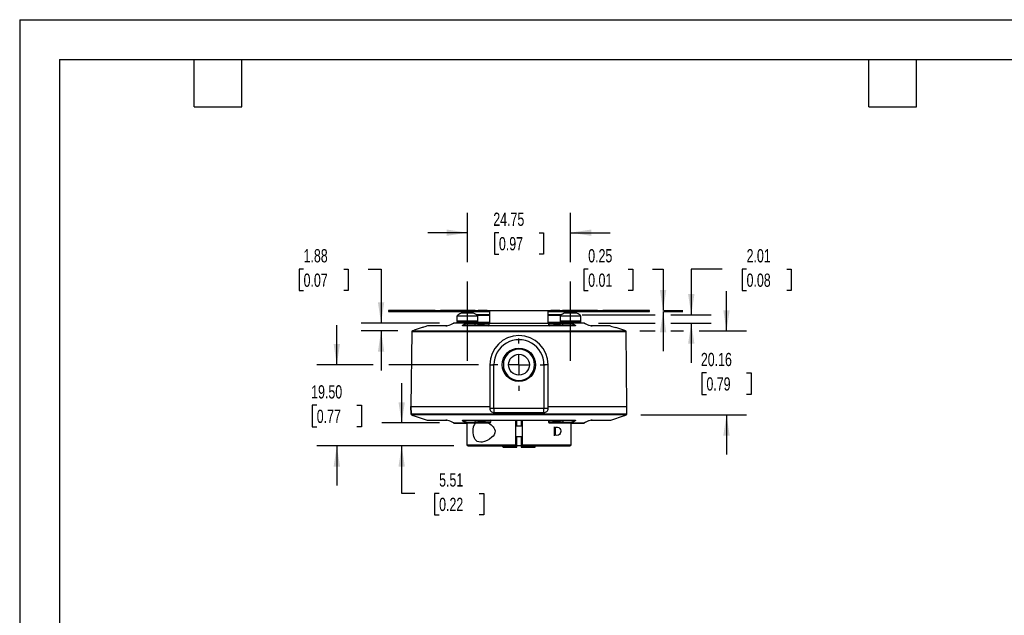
# Model space of a CAD drawing. Header units: millimetres. Extents: x 0 to 419, y 0 to 324.
# Tile 4 of 8: x 0 to 236, y 181 to 324. Entities that reach past the tile are written whole.
import ezdxf

# ---------------------------------------------------------------- set-up
doc = ezdxf.new("R2010")
doc.units = ezdxf.units.MM
doc.header["$LTSCALE"] = 1.5
doc.linetypes.add('CENTERX2', pattern=[20.32, 12.7, -2.54, 2.54, -2.54])
doc.layers.add('CENTER', color=40, linetype='CENTERX2')
doc.layers.add('DIMENSIONS', color=140, linetype='Continuous', lineweight=25)
doc.layers.add('TEXT', color=140, linetype='Continuous', lineweight=25)
doc.styles.add('SLDTEXTSTYLE0', font='TXT', dxfattribs={"width": 0.7})
doc.dimstyles.new('SLDDIMSTYLE4', dxfattribs={"dimtxt": 3.237012, "dimasz": 4.953, "dimexe": 0, "dimexo": 0.0625, "dimgap": 0.809253, "dimtad": 0, "dimtih": 1, "dimtoh": 1, "dimrnd": 1e-09, "dimzin": 4, "dimdsep": 46, "dimtxsty": 'SLDTEXTSTYLE0', "dimsah": 1, "dimcen": 0.09, "dimadec": 0, "dimazin": 1, "dimtfac": 1, "dimtmove": 0, "dimatfit": 0, "dimfxl": 0, "dimfrac": 2, "dimtolj": 1, "dimtzin": 12, "dimarcsym": 0})
doc.dimstyles.new('SLDDIMSTYLE8', dxfattribs={"dimtxt": 3.237012, "dimasz": 4.953, "dimexe": 0, "dimexo": 0.0625, "dimgap": 0.809253, "dimtad": 0, "dimtih": 1, "dimtoh": 1, "dimrnd": 1e-09, "dimzin": 12, "dimdsep": 46, "dimtxsty": 'SLDTEXTSTYLE0', "dimsah": 1, "dimcen": 0.09, "dimadec": 0, "dimazin": 3, "dimtfac": 1, "dimtmove": 0, "dimatfit": 0, "dimfxl": 0, "dimfrac": 2, "dimtolj": 1, "dimtzin": 12, "dimarcsym": 0})
doc.dimstyles.new('SLDDIMSTYLE9', dxfattribs={"dimtxt": 3.237012, "dimasz": 4.953, "dimexe": 0, "dimexo": 0.0625, "dimgap": 0.809253, "dimtad": 0, "dimtih": 1, "dimtoh": 1, "dimrnd": 1e-09, "dimdsep": 46, "dimtxsty": 'SLDTEXTSTYLE0', "dimsah": 1, "dimcen": 0.09, "dimadec": 0, "dimazin": 2, "dimtfac": 1, "dimtmove": 0, "dimatfit": 0, "dimfxl": 0, "dimfrac": 2, "dimtolj": 1, "dimtzin": 12, "dimarcsym": 0})

# ---------------------------------------------------------------- blocks, each defined once
blk = doc.blocks.new('_D_21')
at = {"layer": 'DIMENSIONS'}
for p, q in [((91.68, 227.01), (91.68, 236.53)), ((100.73, 227.01), (86.92, 227.01)), ((104.18, 221.5), (86.92, 221.5)), ((91.68, 210.09), (91.68, 221.5)), ((94.84, 210.09), (91.68, 210.09)), ((100.67, 210.09), (99.59, 210.09)), ((99.59, 210.09), (99.59, 204.95)), ((110.29, 210.09), (111.38, 210.09)), ((111.38, 210.09), (111.38, 204.95)), ((99.59, 204.95), (100.67, 204.95)), ((111.38, 204.95), (110.29, 204.95))]:
    blk.add_line(p, q, dxfattribs=at)
for points in [[(91.68, 227.01), (92.44, 231.96), (90.92, 231.96)], [(91.68, 221.5), (90.92, 216.54), (92.44, 216.54)]]:
    blk.add_solid(points, dxfattribs=at)
at = {"layer": 'DIMENSIONS', "char_height": 3.175, "attachment_point": 1, "style": 'SLDTEXTSTYLE0'}
for s, insert in [('5.51', (100.67, 214.91)), ('0.22', (100.67, 209.04))]:
    blk.add_mtext(s, dxfattribs=dict(at, insert=insert))
blk = doc.blocks.new('_D_22')
at = {"layer": 'DIMENSIONS'}
for p, q in [((169.64, 249.1), (169.64, 258.63)), ((148.87, 249.1), (152.55, 249.1)), ((156.3, 249.1), (159.31, 249.1)), ((163.06, 249.1), (174.4, 249.1)), ((164.83, 239.02), (163.75, 239.02)), ((163.75, 239.02), (163.75, 233.88)), ((174.45, 239.02), (175.54, 239.02)), ((175.54, 239.02), (175.54, 233.88)), ((163.75, 233.88), (164.83, 233.88)), ((175.54, 233.88), (174.45, 233.88)), ((149.04, 228.94), (174.4, 228.94)), ((169.64, 228.94), (169.64, 219.42))]:
    blk.add_line(p, q, dxfattribs=at)
for points in [[(169.64, 249.1), (170.4, 254.06), (168.88, 254.06)], [(169.64, 228.94), (168.88, 223.99), (170.4, 223.99)]]:
    blk.add_solid(points, dxfattribs=at)
at = {"layer": 'DIMENSIONS', "char_height": 3.175, "attachment_point": 1, "style": 'SLDTEXTSTYLE0'}
for s, insert in [('20.16', (163.49, 243.84)), ('0.79', (164.83, 237.97))]:
    blk.add_mtext(s, dxfattribs=dict(at, insert=insert))
blk = doc.blocks.new('_D_23')
at = {"layer": 'DIMENSIONS'}
for p, q in [((68.14, 263.94), (67.06, 263.94)), ((67.06, 263.94), (67.06, 258.79)), ((77.76, 263.94), (78.85, 263.94)), ((78.85, 263.94), (78.85, 258.79)), ((83.6, 263.94), (86.74, 263.94)), ((86.74, 263.94), (86.74, 250.99)), ((67.06, 258.79), (68.14, 258.79)), ((78.85, 258.79), (77.76, 258.79)), ((100.73, 250.99), (81.98, 250.99)), ((90.79, 249.1), (81.98, 249.1)), ((86.74, 249.1), (86.74, 239.58))]:
    blk.add_line(p, q, dxfattribs=at)
for points in [[(86.74, 250.99), (87.5, 255.94), (85.98, 255.94)], [(86.74, 249.1), (85.98, 244.15), (87.5, 244.15)]]:
    blk.add_solid(points, dxfattribs=at)
at = {"layer": 'DIMENSIONS', "char_height": 3.175, "attachment_point": 1, "style": 'SLDTEXTSTYLE0'}
for s, insert in [('1.88', (68.14, 268.75)), ('0.07', (68.14, 262.88))]:
    blk.add_mtext(s, dxfattribs=dict(at, insert=insert))
blk = doc.blocks.new('_D_24')
at = {"layer": 'DIMENSIONS'}
for p, q in [((168.63, 263.94), (161.18, 263.94)), ((161.18, 263.94), (161.18, 253)), ((174.46, 263.94), (173.37, 263.94)), ((173.37, 263.94), (173.37, 258.79)), ((184.08, 263.94), (185.17, 263.94)), ((185.17, 263.94), (185.17, 258.79)), ((173.37, 258.79), (174.46, 258.79)), ((185.17, 258.79), (184.08, 258.79)), ((135.01, 253), (152.55, 253)), ((156.3, 253), (165.95, 253)), ((138.93, 250.99), (152.55, 250.99)), ((156.3, 250.99), (165.95, 250.99)), ((161.18, 250.99), (161.18, 241.46))]:
    blk.add_line(p, q, dxfattribs=at)
for points in [[(161.18, 253), (161.95, 257.95), (160.42, 257.95)], [(161.18, 250.99), (160.42, 246.03), (161.95, 246.03)]]:
    blk.add_solid(points, dxfattribs=at)
at = {"layer": 'DIMENSIONS', "char_height": 3.175, "attachment_point": 1, "style": 'SLDTEXTSTYLE0'}
for s, insert in [('2.01', (174.46, 268.75)), ('0.08', (174.46, 262.88))]:
    blk.add_mtext(s, dxfattribs=dict(at, insert=insert))
blk = doc.blocks.new('_D_25')
at = {"layer": 'DIMENSIONS'}
for p, q in [((136.45, 263.94), (135.36, 263.94)), ((135.36, 263.94), (135.36, 258.79)), ((146.07, 263.94), (147.16, 263.94)), ((147.16, 263.94), (147.16, 258.79)), ((151.9, 263.94), (154.42, 263.94)), ((154.42, 263.94), (154.42, 254)), ((135.36, 258.79), (136.45, 258.79)), ((147.16, 258.79), (146.07, 258.79)), ((154.42, 253.75), (154.42, 244.22)), ((154.58, 254), (159.18, 254)), ((154.58, 253.75), (159.18, 253.75))]:
    blk.add_line(p, q, dxfattribs=at)
for points in [[(154.42, 254), (155.18, 258.95), (153.66, 258.95)], [(154.42, 253.75), (153.66, 248.79), (155.18, 248.79)]]:
    blk.add_solid(points, dxfattribs=at)
at = {"layer": 'DIMENSIONS', "char_height": 3.175, "attachment_point": 1, "style": 'SLDTEXTSTYLE0'}
for s, insert in [('0.25', (136.45, 268.75)), ('0.01', (136.45, 262.88))]:
    blk.add_mtext(s, dxfattribs=dict(at, insert=insert))
blk = doc.blocks.new('_D_26')
at = {"layer": 'DIMENSIONS'}
for p, q in [((76.11, 241), (76.11, 250.52)), ((84.86, 241), (71.35, 241)), ((110.09, 241), (88.61, 241)), ((71.3, 231.25), (70.22, 231.25)), ((70.22, 231.25), (70.22, 226.1)), ((80.92, 231.25), (82.01, 231.25)), ((82.01, 231.25), (82.01, 226.1)), ((70.22, 226.1), (71.3, 226.1)), ((82.01, 226.1), (80.92, 226.1)), ((104.18, 221.5), (71.35, 221.5)), ((76.11, 221.5), (76.11, 211.97))]:
    blk.add_line(p, q, dxfattribs=at)
for points in [[(76.11, 241), (76.88, 245.95), (75.35, 245.95)], [(76.11, 221.5), (75.35, 216.54), (76.88, 216.54)]]:
    blk.add_solid(points, dxfattribs=at)
at = {"layer": 'DIMENSIONS', "char_height": 3.175, "attachment_point": 1, "style": 'SLDTEXTSTYLE0'}
for s, insert in [('19.50', (69.96, 236.06)), ('0.77', (71.3, 230.19))]:
    blk.add_mtext(s, dxfattribs=dict(at, insert=insert))
blk = doc.blocks.new('_D_27')
at = {"layer": 'DIMENSIONS'}
for p, q in [((107.46, 265.62), (107.46, 277.46)), ((132.2, 265.62), (132.2, 277.46)), ((107.46, 272.7), (97.93, 272.7)), ((115.02, 272.7), (113.93, 272.7)), ((113.93, 272.7), (113.93, 267.56)), ((124.64, 272.7), (125.73, 272.7)), ((125.73, 272.7), (125.73, 267.56)), ((132.2, 272.7), (141.73, 272.7)), ((113.93, 267.56), (115.02, 267.56)), ((125.73, 267.56), (124.64, 267.56))]:
    blk.add_line(p, q, dxfattribs=at)
for points in [[(107.46, 272.7), (102.5, 273.46), (102.5, 271.94)], [(132.2, 272.7), (137.16, 271.94), (137.16, 273.46)]]:
    blk.add_solid(points, dxfattribs=at)
at = {"layer": 'DIMENSIONS', "char_height": 3.175, "attachment_point": 1, "style": 'SLDTEXTSTYLE0'}
for s, insert in [('24.75', (113.67, 277.52)), ('0.97', (115.02, 271.65))]:
    blk.add_mtext(s, dxfattribs=dict(at, insert=insert))
blk = doc.blocks.new('SW_CENTERMARKSYMBOL_7')
at = {"layer": 'CENTER', "color": 0}
for p, q in [((0, 5.08), (0, 6.29)), ((0, 0), (0, 2.54)), ((-5.08, 0), (-6.29, 0)), ((0, 0), (-2.54, 0)), ((0, 0), (0, -2.54)), ((0, 0), (2.54, 0)), ((5.08, 0), (6.29, 0)), ((0, -5.08), (0, -6.29))]:
    blk.add_line(p, q, dxfattribs=at)

msp = doc.modelspace()

# ---------------------------------------------------------------- linework, layer by layer
at = {"color": 7, "linetype": 'Continuous'}
for q in [(0.003705, 0.004011), (419.103705, 323.854011)]:
    msp.add_line((0.003705, 323.854011), q, dxfattribs=at)
for p, q in [((88.53359, 253.995474), (88.53359, 253.745474)), ((94.53359, 253.995474), (88.53359, 253.995474)), ((88.53359, 253.745474), (94.53359, 253.745474)), ((94.53359, 253.995474), (94.53359, 253.745474)), ((99.711382, 253.995474), (94.53359, 253.995474)), ((94.53359, 253.745474), (99.711382, 253.745474)), ((99.711382, 253.745474), (99.711382, 253.995474)), ((99.711382, 253.995474), (100.965943, 253.995474)), ((99.711382, 253.745474), (100.965943, 253.745474)), ((100.965943, 253.995474), (100.965943, 253.745474)), ((102.1523, 253.995474), (100.965943, 253.995474)), ((100.965943, 253.745474), (102.1523, 253.745474)), ((102.1523, 253.995474), (102.1523, 253.745474)), ((109.347395, 253.995474), (102.1523, 253.995474)), ((102.1523, 253.745474), (109.347395, 253.745474)), ((108.955601, 253.365474), (105.955601, 253.365474)), ((109.347395, 253.745474), (109.347395, 253.995474)), ((109.347395, 253.995474), (110.044431, 253.995474)), ((109.347395, 253.745474), (110.044431, 253.745474)), ((112.829969, 252.995474), (109.629969, 252.995474)), ((110.044431, 253.995474), (110.044431, 253.745474)), ((112.177795, 253.995474), (110.044431, 253.995474)), ((110.044431, 253.745474), (112.177795, 253.745474)), ((112.177795, 253.745474), (112.177795, 253.995474)), ((112.177795, 253.995474), (112.829969, 253.995474)), ((112.177795, 253.745474), (112.829969, 253.745474)), ((112.829969, 253.995474), (126.829969, 253.995474)), ((112.829969, 250.995474), (112.829969, 253.995474)), ((126.829969, 250.995474), (126.829969, 253.995474)), ((126.829969, 253.995474), (127.482143, 253.995474)), ((126.829969, 253.745474), (127.482143, 253.745474)), ((130.062766, 252.995474), (126.829969, 252.995474)), ((127.482143, 253.995474), (127.482143, 253.745474)), ((129.615507, 253.995474), (127.482143, 253.995474)), ((127.482143, 253.745474), (129.615507, 253.745474)), ((129.615507, 253.745474), (129.615507, 253.995474)), ((129.615507, 253.995474), (130.312544, 253.995474)), ((129.615507, 253.745474), (130.312544, 253.745474)), ((130.312544, 253.995474), (130.312544, 253.745474)), ((137.507639, 253.995474), (130.312544, 253.995474)), ((130.312544, 253.745474), (137.507639, 253.745474)), ((133.704338, 253.365474), (130.704338, 253.365474)), ((137.507639, 253.995474), (137.507639, 253.745474)), ((138.693995, 253.995474), (137.507639, 253.995474)), ((137.507639, 253.745474), (138.693995, 253.745474)), ((138.693995, 253.745474), (138.693995, 253.995474)), ((138.693995, 253.995474), (139.948556, 253.995474)), ((138.693995, 253.745474), (139.948556, 253.745474)), ((139.948556, 253.995474), (139.948556, 253.745474)), ((145.126349, 253.995474), (139.948556, 253.995474)), ((139.948556, 253.745474), (145.126349, 253.745474)), ((145.126349, 253.995474), (145.126349, 253.745474)), ((151.126349, 253.995474), (145.126349, 253.995474)), ((145.126349, 253.745474), (151.126349, 253.745474)), ((151.126349, 253.745474), (151.126349, 253.995474)), ((107.325372, 250.98521), (104.181723, 250.98521)), ((107.364854, 250.995474), (104.231132, 250.995474)), ((104.955601, 252.645474), (104.955601, 251.445474)), ((109.955601, 252.645474), (104.955601, 252.645474)), ((109.955601, 251.445474), (104.955601, 251.445474)), ((104.955601, 251.245474), (104.955601, 250.995474)), ((104.955601, 251.245474), (105.687834, 251.245474)), ((105.155601, 251.245474), (105.603918, 251.245474)), ((105.687834, 251.245474), (105.687834, 250.995474)), ((105.687834, 251.245474), (111.385525, 251.245474)), ((105.77174, 251.245474), (107.455601, 251.245474)), ((107.364854, 250.995474), (111.385525, 250.995474)), ((107.364854, 250.995474), (111.301619, 250.995474)), ((107.460952, 250.842987), (109.281238, 250.795474)), ((109.281238, 250.795474), (112.560403, 250.795474)), ((112.829969, 252.798964), (109.837951, 252.798964)), ((109.955601, 251.445474), (109.955601, 252.645474)), ((111.385525, 250.995474), (111.385525, 251.245474)), ((111.385525, 251.245474), (112.829969, 251.245474)), ((112.829969, 250.995474), (111.385525, 250.995474)), ((112.560403, 250.795474), (112.580615, 250.361266)), ((112.722476, 250.367966), (112.701899, 250.807507)), ((112.829969, 250.995474), (126.829969, 250.995474)), ((129.821988, 252.798964), (126.829969, 252.798964)), ((126.829969, 251.245474), (128.274414, 251.245474)), ((128.274414, 250.995474), (126.829969, 250.995474)), ((126.95804, 250.807507), (126.937585, 250.370573)), ((127.079368, 250.361228), (127.099536, 250.795474)), ((127.099536, 250.795474), (130.378702, 250.795474)), ((128.274414, 251.245474), (128.274414, 250.995474)), ((128.274414, 251.245474), (133.972105, 251.245474)), ((128.274414, 250.995474), (132.227521, 250.995474)), ((129.704338, 252.645474), (129.704338, 251.445474)), ((134.704338, 252.645474), (129.704338, 252.645474)), ((134.704338, 251.445474), (129.704338, 251.445474)), ((130.378702, 250.795474), (132.198987, 250.842987)), ((132.204338, 251.245474), (134.504338, 251.245474)), ((135.428807, 250.995474), (132.295084, 250.995474)), ((135.478215, 250.98521), (132.334566, 250.98521)), ((133.972105, 251.245474), (133.972105, 250.995474)), ((133.972105, 251.245474), (134.704338, 251.245474)), ((134.704338, 251.445474), (134.704338, 252.645474)), ((134.704338, 250.995474), (134.704338, 251.245474)), ((94.098502, 248.908231), (93.907838, 230.995474)), ((94.098502, 248.908231), (94.09861, 248.915969)), ((145.561329, 248.915969), (94.09861, 248.915969)), ((94.238815, 249.103611), (145.421124, 249.103611)), ((96.587829, 249.91476), (94.652147, 249.269533)), ((102.297502, 250.313098), (97.908914, 250.313098)), ((102.347425, 250.323362), (97.980124, 250.323362)), ((106.404525, 250.331335), (106.358888, 250.343499)), ((133.197406, 250.313098), (106.462532, 250.313098)), ((133.158897, 250.323362), (106.500969, 250.323362)), ((112.724568, 250.323362), (112.722241, 250.37297)), ((126.937585, 250.370573), (126.935371, 250.323362)), ((127.083234, 250.323362), (127.079368, 250.361228)), ((133.303068, 250.344034), (133.256939, 250.331744)), ((141.681849, 250.323362), (137.311764, 250.323362)), ((141.751025, 250.313098), (137.362436, 250.313098)), ((145.023165, 249.264408), (143.07211, 249.91476)), ((145.561437, 248.908233), (145.561329, 248.915969)), ((145.7521, 230.995474), (145.561436, 248.908233)), ((112.829969, 240.995474), (113.829969, 240.995474)), ((112.829969, 240.995474), (112.829969, 230.495474)), ((113.829969, 230.495474), (113.829969, 240.995474)), ((125.829969, 240.995474), (125.829969, 230.495474)), ((126.829969, 240.995474), (125.829969, 240.995474)), ((126.829969, 230.495474), (126.829969, 240.995474)), ((93.907838, 230.995474), (112.829969, 230.995474)), ((93.907838, 230.995474), (93.927599, 229.138972)), ((93.927599, 229.138971), (93.907838, 230.995474)), ((113.122863, 230.495474), (112.829969, 230.495474)), ((113.829969, 230.495474), (113.122863, 230.495474)), ((125.829969, 230.495474), (113.829969, 230.495474)), ((113.829969, 230.495474), (113.829969, 229.495474)), ((113.829969, 229.495474), (125.829969, 229.495474)), ((126.537076, 230.495474), (125.829969, 230.495474)), ((125.829969, 229.495474), (125.829969, 230.495474)), ((126.829969, 230.495474), (126.537076, 230.495474)), ((126.829969, 230.995474), (145.7521, 230.995474)), ((145.73234, 229.138971), (145.7521, 230.995474)), ((93.927599, 229.138971), (93.927709, 229.131026)), ((145.73223, 229.131026), (93.927709, 229.131026)), ((145.592033, 228.943384), (94.067905, 228.943384)), ((94.474122, 228.780756), (97.782843, 227.677849)), ((97.782843, 227.677849), (102.297503, 227.677849)), ((97.846089, 227.667586), (102.348174, 227.667586)), ((104.181723, 227.005737), (107.325372, 227.005737)), ((104.231132, 226.995474), (107.364854, 226.995474)), ((106.356849, 227.646917), (106.40438, 227.65957)), ((106.462532, 227.677849), (133.197406, 227.677849)), ((106.501041, 227.667586), (133.15897, 227.667586)), ((107.329969, 226.995474), (107.329969, 221.795201)), ((112.502246, 226.995474), (107.364854, 226.995474)), ((109.281238, 227.195474), (107.460951, 227.14796)), ((113.056657, 227.682033), (113.032296, 227.191984)), ((119.079971, 221.795202), (119.079969, 227.667586)), ((119.329969, 226.245474), (119.329969, 227.667586)), ((120.329969, 227.667586), (120.329969, 226.245474)), ((120.579969, 227.667586), (120.579967, 221.795201)), ((126.935371, 227.667586), (126.937585, 227.620374)), ((126.937463, 227.62298), (126.95804, 227.18344)), ((127.099536, 227.195474), (127.079368, 227.629719)), ((130.3787, 227.195474), (127.099536, 227.195474)), ((132.295084, 226.995474), (127.157692, 226.995474)), ((132.198987, 227.14796), (130.3787, 227.195474)), ((132.295084, 226.995474), (135.428807, 226.995474)), ((132.329969, 221.795201), (132.329969, 226.995474)), ((132.334566, 227.005737), (135.478215, 227.005737)), ((133.256746, 227.659256), (133.301074, 227.647454)), ((137.000297, 227.62733), (136.92861, 227.608227)), ((137.312514, 227.667586), (141.81385, 227.667586)), ((137.362436, 227.677849), (141.877095, 227.677849)), ((141.877095, 227.677849), (145.185283, 228.780578)), ((145.73234, 229.138971), (145.73223, 229.131026)), ((120.579969, 226.245474), (119.079969, 226.245474)), ((128.329969, 223.937138), (128.329969, 226.053809)), ((128.629969, 224.045474), (128.629969, 225.945474)), ((119.079969, 223.745474), (120.579969, 223.745474)), ((119.329969, 221.395474), (119.329969, 223.745474)), ((120.329969, 223.745474), (120.329969, 221.395474)), ((107.329969, 221.795482), (107.629984, 221.495474)), ((107.629984, 221.495474), (119.079957, 221.495474)), ((115.861342, 221.495473), (115.861342, 221.395474)), ((115.861342, 221.395474), (119.329969, 221.395474)), ((115.861342, 221.395474), (116.063008, 221.195474)), ((119.079969, 221.49535), (119.079971, 221.795202)), ((120.329969, 221.495474), (119.329969, 221.495474)), ((119.329969, 221.195471), (119.329969, 221.395474)), ((120.329969, 221.395474), (123.798596, 221.395474)), ((120.329969, 221.395474), (120.32997, 221.195471)), ((120.579967, 221.795201), (120.579969, 221.495349)), ((120.579984, 221.495474), (132.029971, 221.495474)), ((123.596931, 221.195474), (123.798596, 221.395474)), ((123.798596, 221.395474), (123.798596, 221.495473)), ((132.029971, 221.495474), (132.329969, 221.795465))]:
    msp.add_line(p, q)
at = {"flags": 128}
for points in [[(104.181723, 250.98521), (104.136313, 250.971534), (104.11608, 250.955216)], [(104.230169, 250.992907), (104.18195, 250.989332), (104.118426, 250.960693)], [(106.462532, 250.313098), (106.314197, 250.325856), (106.268888, 250.34173), (106.24293, 250.363933), (106.250279, 250.42612), (106.33733, 250.510684), (106.705695, 250.721525), (107.325372, 250.98521)], [(106.358888, 250.343499), (106.355676, 250.344355), (106.333549, 250.370757), (106.348294, 250.403003), (106.449677, 250.474856), (106.606202, 250.549632), (107.002658, 250.698584), (107.46095, 250.842986)], [(107.425936, 250.952799), (107.397167, 250.984504), (107.364854, 250.995474)], [(109.281238, 250.795474), (109.265213, 250.411321), (109.274736, 250.323362)], [(109.281238, 250.795474), (110.982076, 250.556763), (112.580615, 250.361266)], [(112.560403, 250.795474), (112.559285, 250.834492), (112.555976, 250.87201), (112.550602, 250.906588), (112.543369, 250.936895), (112.534556, 250.961768), (112.524502, 250.98025), (112.513592, 250.991631), (112.502246, 250.995474)], [(112.560403, 250.795474), (112.621618, 250.798818), (112.656438, 250.800876), (112.687061, 250.803036), (112.700973, 250.804474), (112.700136, 250.804731)], [(126.959801, 250.80473), (126.958966, 250.804474), (126.972878, 250.803036), (127.003501, 250.800876), (127.038303, 250.798818), (127.099536, 250.795474)], [(127.079368, 250.361228), (128.677153, 250.556649), (130.378702, 250.795474)], [(127.157692, 250.995474), (127.146346, 250.991631), (127.135437, 250.98025), (127.125382, 250.961768), (127.116569, 250.936895), (127.109337, 250.906588), (127.103963, 250.87201), (127.100653, 250.834492), (127.099536, 250.795474)], [(130.385204, 250.323362), (130.394727, 250.411321), (130.378702, 250.795474)], [(132.198989, 250.842986), (132.657281, 250.698583), (133.053737, 250.549631), (133.210262, 250.474856), (133.311643, 250.403003), (133.326387, 250.370756), (133.304268, 250.344354), (133.303068, 250.344034)], [(132.334566, 250.98521), (132.95386, 250.721709), (133.322199, 250.510994), (133.409516, 250.426332), (133.417036, 250.364036), (133.391124, 250.341786), (133.345825, 250.32588), (133.197406, 250.313098)], [(135.499515, 250.978796), (135.471534, 250.990856), (135.429052, 250.995473), (135.428833, 250.995436), (135.428833, 250.995436)], [(135.542898, 250.955991), (135.523625, 250.971535), (135.478215, 250.98521)], [(97.908914, 250.313098), (97.213929, 250.100761), (96.951227, 250.022035), (96.748797, 249.96192), (96.580454, 249.912283), (96.587921, 249.914483)], [(98.012069, 250.32064), (97.923969, 250.317205), (97.908914, 250.313098)], [(102.297502, 250.313098), (102.335356, 250.322749), (102.373944, 250.32064)], [(102.513758, 250.334753), (102.463133, 250.327169), (102.373943, 250.32063)], [(106.487248, 250.318966), (106.420899, 250.325946), (106.384808, 250.333957)], [(106.520814, 250.32064), (106.491393, 250.322749), (106.462532, 250.313098)], [(112.719506, 250.370945), (112.721307, 250.370266), (112.708525, 250.368924), (112.679387, 250.366842), (112.634952, 250.364176), (112.580615, 250.361266)], [(127.079368, 250.361228), (127.025015, 250.364144), (126.980569, 250.366815), (126.951424, 250.368901), (126.938634, 250.370248), (126.939277, 250.370493)], [(133.197406, 250.313098), (133.168545, 250.322749), (133.139124, 250.32064)], [(133.278166, 250.334775), (133.245904, 250.326567), (133.184476, 250.318922)], [(137.285995, 250.320631), (137.196822, 250.327166), (137.145814, 250.334808)], [(137.362436, 250.313098), (137.324582, 250.322749), (137.285995, 250.32064)], [(141.751025, 250.313098), (141.663634, 250.322535), (141.64787, 250.32064)], [(145.421124, 249.103611), (145.223123, 249.182536), (145.079294, 249.240356), (145.008091, 249.269128), (145.022763, 249.263201)], [(94.067905, 228.943384), (94.353753, 228.829946), (94.485937, 228.776952), (94.474397, 228.781583)], [(102.297502, 227.677849), (102.335356, 227.668198), (102.373944, 227.670307)], [(102.373943, 227.670315), (102.46309, 227.663783), (102.515354, 227.655955)], [(104.11704, 227.034956), (104.136313, 227.019413), (104.181723, 227.005737)], [(104.160424, 227.012151), (104.188404, 227.000091), (104.230886, 226.995474), (104.231106, 226.995511), (104.231106, 226.995511)], [(107.325372, 227.005737), (106.705956, 227.2693), (106.337837, 227.479884), (106.25046, 227.564553), (106.242841, 227.626872), (106.268729, 227.64916), (106.314031, 227.665085), (106.462532, 227.677849)], [(107.46095, 227.147961), (107.002626, 227.292374), (106.606156, 227.441336), (106.449634, 227.516115), (106.348275, 227.587967), (106.333551, 227.620205), (106.355673, 227.646604), (106.356849, 227.646917)], [(106.384478, 227.656912), (106.420675, 227.664984), (106.487246, 227.671981)], [(106.462532, 227.677849), (106.491393, 227.668198), (106.520814, 227.670307)], [(110.664818, 222.395474), (110.229447, 222.443305), (109.830518, 222.595169), (109.559932, 222.788731), (109.323182, 223.052959), (109.125104, 223.391887), (108.972088, 223.795919), (108.879478, 224.190729), (108.825142, 224.613453), (108.827429, 225.405042), (108.953602, 226.130302), (109.202203, 226.74899), (109.400696, 226.995474)], [(109.274737, 227.667586), (109.265229, 227.57992), (109.281238, 227.195474)], [(112.934245, 227.667586), (111.236027, 227.467152), (109.281238, 227.195474)], [(113.032296, 227.191984), (111.126848, 227.194601), (109.281238, 227.195474)], [(112.511232, 227.019032), (112.5156, 227.016888), (113.135374, 226.586771), (113.619294, 226.112273), (113.827569, 225.823823), (113.988101, 225.498331), (114.079028, 225.083809), (114.039537, 224.657549), (113.840169, 224.18799), (113.602584, 223.858293), (113.327847, 223.572113), (112.777144, 223.137774), (112.199233, 222.804966), (111.580518, 222.552772), (110.976331, 222.415741), (110.664818, 222.395474), (110.664818, 222.395474)], [(112.502246, 226.995474), (112.684977, 227.00844), (112.792971, 227.029313), (112.931064, 227.079381), (113.005444, 227.133879), (113.024795, 227.162835), (113.032287, 227.191984)], [(126.939282, 227.620454), (126.938634, 227.620699), (126.951465, 227.622049), (126.980669, 227.624139), (127.025115, 227.626809), (127.079368, 227.629719)], [(126.959803, 227.186217), (126.958966, 227.186473), (126.972878, 227.187912), (127.003501, 227.190071), (127.03832, 227.19213), (127.099536, 227.195474)], [(130.3787, 227.195474), (128.677077, 227.434307), (127.079368, 227.629719)], [(127.099536, 227.195474), (127.100653, 227.156456), (127.103963, 227.118937), (127.109337, 227.08436), (127.116569, 227.054052), (127.125382, 227.02918), (127.135437, 227.010698), (127.146346, 226.999317), (127.157692, 226.995474)], [(130.385215, 227.667586), (130.394834, 227.57749), (130.3787, 227.195474)], [(133.301074, 227.647454), (133.304259, 227.646606), (133.326384, 227.620208), (133.311671, 227.587971), (133.210311, 227.516118), (133.053788, 227.441339), (132.657315, 227.292375), (132.198988, 227.147961)], [(132.234003, 227.038148), (132.262778, 227.006443), (132.295084, 226.995474)], [(133.197406, 227.677849), (133.345039, 227.665275), (133.390371, 227.64959), (133.4166, 227.627639), (133.410178, 227.56566), (133.323879, 227.48123), (132.956107, 227.270325), (132.334566, 227.005737)], [(133.197406, 227.677849), (133.168545, 227.668198), (133.139124, 227.670307)], [(133.184481, 227.672026), (133.245613, 227.66441), (133.277812, 227.656274)], [(135.478215, 227.005737), (135.523626, 227.019413), (135.543864, 227.035735)], [(137.145321, 227.656065), (137.196828, 227.663779), (137.285996, 227.670316)], [(137.362436, 227.677849), (137.324582, 227.668198), (137.285994, 227.670307)], [(145.185017, 228.781376), (145.26498, 228.813458), (145.592033, 228.943384)], [(128.558548, 225.898927), (128.665487, 225.961682), (129.067721, 226.017428), (129.414912, 225.903059), (129.640316, 225.690275), (129.774496, 225.433693), (129.843504, 225.114372), (129.848671, 224.995474), (129.817674, 224.70722), (129.730788, 224.452785), (129.591496, 224.239458), (129.331238, 224.042499), (128.948386, 223.9717), (128.555031, 224.077398)], [(107.340519, 221.795482), (107.335855, 221.795474), (107.410927, 221.795451), (107.571633, 221.795429), (107.825551, 221.795406), (108.167115, 221.795383), (108.580929, 221.795362), (109.072309, 221.795342), (109.655649, 221.795322), (110.313274, 221.795303), (111.019174, 221.795286), (111.785829, 221.79527), (112.632825, 221.795256), (113.532368, 221.795242), (114.45077, 221.795231), (115.406265, 221.795222), (116.421424, 221.795214), (117.461469, 221.795208), (119.079971, 221.795202)], [(116.063008, 221.195474), (116.194476, 221.195474), (116.422746, 221.195474), (116.741739, 221.195474), (117.142963, 221.195474), (117.615734, 221.195474), (118.147463, 221.195474), (118.723991, 221.195474), (119.329969, 221.195471)], [(120.32997, 221.195471), (120.935947, 221.195471), (121.512475, 221.195471), (122.044203, 221.195471), (122.516973, 221.195472), (122.918197, 221.195472), (123.237191, 221.195472), (123.46546, 221.195473), (123.596931, 221.195474)], [(120.579967, 221.795201), (122.399116, 221.795205), (124.201549, 221.795215), (125.158851, 221.795223), (126.079407, 221.795233), (126.981515, 221.795245), (127.831408, 221.795259), (128.601178, 221.795273), (129.310467, 221.79529), (129.97184, 221.795307), (130.559166, 221.795326), (131.054618, 221.795346), (131.472672, 221.795367), (131.818746, 221.795388), (132.077287, 221.795411), (132.242564, 221.795433), (132.322251, 221.795456), (132.318865, 221.795465)]]:
    msp.add_lwpolyline(points, dxfattribs=at)
for radius in [4, 2.5]:
    msp.add_circle((119.829969, 240.995474), radius)
for centre, radius, start, end in [((106.454023, 251.618776), 1.816419, 105.926167, 145.58160751), ((108.457178, 251.618776), 1.816419, 34.41839249, 74.073833), ((131.202761, 251.618776), 1.816419, 105.926167, 145.58160751), ((133.205915, 251.618776), 1.816419, 34.41839249, 74.073833), ((101.233246, 256.035844), 5.848283, 284.88134589, 300.27568258), ((101.239334, 255.926325), 5.741066, 285.10332289, 300.14747996), ((104.231455, 250.86986), 0.125614, 90.14742945, 113.32245568), ((105.155601, 251.445474), 0.2, 180, 270), ((107.365488, 250.911963), 0.083513, 90.43456866, 118.70831672), ((107.251826, 250.779365), 0.218589, 16.92134713, 70.33881688), ((107.191047, 250.817412), 0.271114, 5.41295404, 29.9585911), ((109.755601, 251.445474), 0.2, 270, 0), ((112.514041, 250.804255), 0.188411, 357.32875047, 93.47037278), ((127.150599, 250.799471), 0.192948, 87.91370442, 181.18700438), ((129.904338, 251.445474), 0.2, 180, 270), ((132.408113, 250.779365), 0.218589, 109.66125965, 163.0786891), ((132.468879, 250.817415), 0.271101, 150.04054083, 174.58742837), ((132.303351, 250.91859), 0.077327, 96.13719528, 153.74264984), ((132.294451, 250.911963), 0.083513, 61.29167778, 89.56543109), ((134.504338, 251.445474), 0.2, 270, 0), ((135.428484, 250.86986), 0.125614, 66.67756207, 89.85257088), ((138.430917, 256.045736), 5.858956, 239.73740909, 255.21708845), ((138.448049, 255.991295), 5.810903, 240.02293665, 254.91679577), ((94.300522, 248.911303), 0.201966, 107.79023621, 178.67617435), ((74.634344, 298.624907), 53.260623, 291.5976021, 292.07672181), ((102.231919, 252.111355), 1.799452, 272.08869446, 286.24117363), ((137.424785, 252.085127), 1.773125, 253.99714306, 267.98485878), ((169.706699, 340.568713), 94.485955, 252.7902134, 253.62693929), ((145.359417, 248.911303), 0.201966, 1.32382681, 72.20981605), ((119.829969, 240.995474), 7, 0, 180), ((119.829969, 240.995519), 6, 359.9995686, 180.0004314), ((119.829969, 240.995474), 3.75, 0, 180), ((119.829969, 240.995474), 3.75, 180, 0), ((113.829969, 230.495474), 1, 180, 270.00000001), ((125.829969, 230.495474), 1, 270, 0.00000001), ((94.129609, 229.135681), 0.201954, 181.32062894, 252.20965996), ((97.846089, 227.867586), 0.2, 251.56505118, 270), ((102.233453, 225.892311), 1.786686, 73.81981672, 87.9455936), ((101.236027, 221.961499), 5.841358, 59.71624587, 75.16802631), ((101.19986, 221.970597), 5.842084, 60.06312369, 74.80230179), ((104.231455, 227.121087), 0.125614, 246.67754442, 269.85257055), ((107.251826, 227.211582), 0.218589, 289.66122279, 343.07868056), ((107.365488, 227.078984), 0.083513, 241.29167771, 269.56543109), ((107.356588, 227.072357), 0.077326, 276.13704084, 333.74282541), ((107.191065, 227.173531), 0.271095, 330.04016693, 354.58760731), ((127.145898, 227.186693), 0.188411, 177.32875047, 273.47037278), ((132.408112, 227.211582), 0.218589, 196.9212168, 250.3388387), ((132.46889, 227.173535), 0.271112, 185.41291441, 209.95868786), ((132.294451, 227.078984), 0.083513, 270.43456892, 298.70832242), ((135.428484, 227.121087), 0.125614, 270.14742945, 293.32245569), ((138.43089, 221.945271), 5.858891, 104.80786768, 120.26265625), ((138.407124, 222.096872), 5.70641, 104.96619769, 120.19306048), ((137.425315, 225.901057), 1.777904, 92.02679426, 106.05950987), ((141.81385, 227.867586), 0.2, 270, 288.43494882), ((145.530329, 229.135681), 0.201954, 287.79031916, 358.67933542)]:
    msp.add_arc(centre, radius, start, end)
at = {"layer": 'CENTER'}
for p, q in [((107.455601, 241.920474), (107.455601, 262.170474)), ((132.204338, 241.920474), (132.204338, 262.170474))]:
    msp.add_line(p, q, dxfattribs=at)
at = {"layer": 'TEXT'}
for p, q in [((9.525, 314.325), (409.575, 314.325)), ((9.525, 314.325), (9.525, 9.525)), ((41.91, 302.895), (41.91, 314.325)), ((53.34, 302.895), (53.34, 314.325)), ((203.835, 302.895), (203.835, 314.325)), ((215.265, 302.895), (215.265, 314.325)), ((41.91, 302.895), (53.34, 302.895)), ((203.835, 302.895), (215.265, 302.895))]:
    msp.add_line(p, q, dxfattribs=at)

# ---------------------------------------------------------------- block references
at = {"layer": 'CENTER'}
msp.add_blockref('SW_CENTERMARKSYMBOL_7', (119.829969, 240.995474), dxfattribs=at)

# ---------------------------------------------------------------- dimensions: what is measured, and where the dimension line sits
at = {"layer": 'DIMENSIONS'}
dim = msp.add_linear_dim(base=(132.204338, 272.700864), p1=(107.455601, 262.170474), p2=(132.204338, 262.170474), dimstyle='SLDDIMSTYLE8', dxfattribs=at)
dim.commit()
dim.dimension.update_dxf_attribs({"geometry": '_D_27', "text_midpoint": (119.829969, 272.700864), "dimtype": 160})
for base, p1, p2, dimstyle, picture, middle in [((86.739306, 249.103611), (104.181723, 250.985211), (94.238815, 249.103611), 'SLDDIMSTYLE8', '_D_23', (86.739306, 263.936771)), ((161.184692, 250.985211), (131.56361, 252.995474), (135.478215, 250.985211), 'SLDDIMSTYLE8', '_D_24', (161.184692, 263.936771)), ((154.42126, 253.995474), (151.126349, 253.745474), (151.126349, 253.995474), 'SLDDIMSTYLE9', '_D_25', (154.42126, 263.936771)), ((169.641601, 228.943384), (145.421124, 249.103611), (145.592033, 228.943384), 'SLDDIMSTYLE8', '_D_22', (169.641601, 239.023498)), ((76.11425, 221.495474), (113.539969, 240.995474), (107.629984, 221.495474), 'SLDDIMSTYLE4', '_D_26', (76.11425, 231.245474)), ((91.682331, 221.495474), (104.181723, 227.005737), (107.629984, 221.495474), 'SLDDIMSTYLE8', '_D_21', (91.682331, 210.094674))]:
    dim = msp.add_linear_dim(base=base, p1=p1, p2=p2, angle=90, dimstyle=dimstyle, dxfattribs=at)
    dim.commit()
    dim.dimension.update_dxf_attribs({"geometry": picture, "text_midpoint": middle, "dimtype": 160})

doc.saveas('drawing.dxf')
